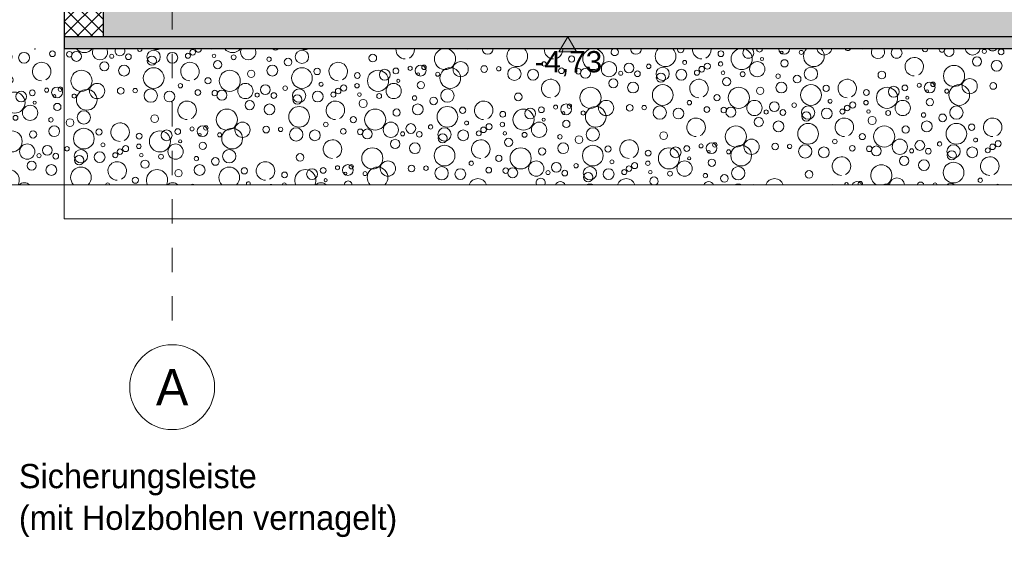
# Model space of a CAD drawing. Header units: metres. Extents: x -16 to 43.7, y -22.2 to 4.
# Tile 7 of 77: x -0.6 to 3.4, y -17.1 to -14.8. Entities that reach past the tile are written whole.
import ezdxf
from ezdxf.enums import TextEntityAlignment as Align

# ---------------------------------------------------------------- set-up
doc = ezdxf.new("R2010")
doc.units = ezdxf.units.M
doc.header["$MEASUREMENT"] = 0
doc.linetypes.add('Raster', pattern=[0.2, 0.1, -0.05, 0, -0.05])
doc.linetypes.add('Strichlinie', pattern=[0.2, 0.15, -0.05])
for name, color, linetype in [('Neubau__ GHIW - Perimeterdämmung Wand', 8, 'Continuous'), ('Neubau_A - Bodenaustausch', 8, 'Continuous'), ('Neubau_A - Sauberkeitsschicht', 8, 'Continuous'), ('Neubau_A-Bodenplatte', 8, 'Continuous'), ('Neubau_R-Konstruktionsraster gross', 33, 'Continuous'), ('Neubau_T-Bemaßung', 8, 'Continuous')]:
    doc.layers.add(name, color=color, linetype=linetype)
for name, color, linetype, lineweight in [('S-Linien _ Schraffuren.2D', 8, 'Continuous', 9), ('T-Bemaßung', 8, 'Continuous', 9), ('T-Text', 8, 'Continuous', 9)]:
    doc.layers.add(name, color=color, linetype=linetype, lineweight=lineweight)
doc.styles.add('ERSTELLTER_STIL_1', font='txt')
doc.styles.add('ERSTELLTER_STIL_2', font='arial.ttf')
doc.styles.add('ERSTELLTER_STIL_3', font='txt')

# ---------------------------------------------------------------- blocks, each defined once
blk = doc.blocks.new('*X250', base_point=(3718.7656, 0))
at = {"layer": 'Neubau_A - Bodenaustausch', "color": 253, "linetype": 'Continuous', "lineweight": 9, "true_color": 0x9f9f9f}
for centre, radius in [((4083.2296, -4.802), 0.0115), ((4083.2586, -4.8106), 0.0205), ((4083.5772, -4.8125), 0.0275), ((4083.7383, -4.7936), 0.0115), ((4084.1891, -4.8125), 0.0275), ((4085.9175, -4.7995), 0.0119), ((4086.1681, -4.7942), 0.00574), ((4086.2493, -4.7942), 0.00837), ((4087.0042, -4.7901), 0.00837), ((4087.0732, -4.7921), 0.0118), ((4083.3737, -4.8516), 0.0189), ((4083.4042, -4.8101), 0.00837), ((4083.4732, -4.8121), 0.0118), ((4083.5699, -4.8286), 0.0189), ((4083.6542, -4.8163), 0.0223), ((4083.7187, -4.8081), 0.0103), ((4083.8262, -4.8081), 0.00732), ((4083.8415, -4.845), 0.0169), ((4083.9074, -4.8142), 0.0101), ((4084.0535, -4.8223), 0.00908), ((4084.132, -4.8341), 0.0158), ((4084.4814, -4.8175), 0.0158), ((4084.8438, -4.8634), 0.0315), ((4085.1876, -4.8416), 0.00908), ((4085.3012, -4.8213), 0.0128), ((4085.4557, -4.8634), 0.0315), ((4085.768, -4.8355), 0.00812), ((4085.9161, -4.8416), 0.00908), ((4086.0675, -4.8634), 0.0315), ((4086.0866, -4.8213), 0.00642), ((4086.1798, -4.8393), 0.015), ((4086.9737, -4.8316), 0.0189), ((4087.0551, -4.8493), 0.0223), ((4083.2793, -4.9113), 0.0436), ((4083.4551, -4.8693), 0.0223), ((4083.5773, -4.8999), 0.0427), ((4083.8912, -4.9113), 0.0436), ((4083.9797, -4.8825), 0.015), ((4084.0669, -4.8693), 0.0223), ((4084.1891, -4.8999), 0.0427), ((4084.2517, -4.8727), 0.013), ((4084.503, -4.9113), 0.0436), ((4084.5306, -4.8863), 0.0223), ((4084.5767, -4.8708), 0.0119), ((4084.6356, -4.8598), 0.00837), ((4084.6787, -4.8693), 0.0223), ((4084.6925, -4.8558), 0.00908), ((4084.801, -4.8999), 0.0427), ((4084.9412, -4.8627), 0.0137), ((4085.0009, -4.8618), 0.00908), ((4085.0654, -4.8825), 0.0275), ((4085.1424, -4.8863), 0.0223), ((4085.2596, -4.8698), 0.0117), ((4085.3296, -4.872), 0.0115), ((4085.3586, -4.8806), 0.0205), ((4085.5042, -4.8801), 0.00837), ((4085.5382, -4.8581), 0.0201), ((4085.5732, -4.8821), 0.0118), ((4085.6198, -4.8517), 0.00908), ((4085.6772, -4.8825), 0.0275), ((4085.7542, -4.8863), 0.0223), ((4085.8187, -4.8781), 0.0103), ((4085.8383, -4.8636), 0.0115), ((4085.8613, -4.851), 0.0126), ((4085.9262, -4.8781), 0.00732), ((4086.0074, -4.8842), 0.0101), ((4086.2891, -4.8825), 0.0275), ((4086.5814, -4.8875), 0.0158), ((4086.8793, -4.8913), 0.0436), ((4083.8012, -4.9113), 0.0128), ((4084.4175, -4.8895), 0.0119), ((4084.5866, -4.9113), 0.00642), ((4084.6681, -4.8842), 0.00574), ((4084.6798, -4.9293), 0.015), ((4084.7493, -4.8842), 0.00837), ((4085.4737, -4.9216), 0.0189), ((4085.6699, -4.8986), 0.0189), ((4085.9415, -4.915), 0.0169), ((4086.1535, -4.8923), 0.00908), ((4086.232, -4.9041), 0.0158), ((4086.9438, -4.9334), 0.0315), ((4083.301, -4.9899), 0.0427), ((4083.3438, -4.9534), 0.0315), ((4083.4412, -4.9527), 0.0137), ((4083.5009, -4.9518), 0.00908), ((4083.5654, -4.9725), 0.0275), ((4083.6424, -4.9763), 0.0223), ((4083.6876, -4.9316), 0.00908), ((4083.7596, -4.9598), 0.0117), ((4083.8296, -4.962), 0.0115), ((4083.8586, -4.9706), 0.0205), ((4083.9557, -4.9534), 0.0315), ((4084.0382, -4.9481), 0.0201), ((4084.1198, -4.9417), 0.00908), ((4084.1772, -4.9725), 0.0275), ((4084.2542, -4.9763), 0.0223), ((4084.268, -4.9255), 0.00812), ((4084.3383, -4.9536), 0.0115), ((4084.3613, -4.941), 0.0126), ((4084.4161, -4.9316), 0.00908), ((4084.5675, -4.9534), 0.0315), ((4084.7891, -4.9725), 0.0275), ((4085.3793, -4.9813), 0.0436), ((4085.5551, -4.9393), 0.0223), ((4085.6773, -4.9699), 0.0427), ((4085.9912, -4.9813), 0.0436), ((4086.0797, -4.9525), 0.015), ((4086.1669, -4.9393), 0.0223), ((4086.2891, -4.9699), 0.0427), ((4086.3517, -4.9427), 0.013), ((4086.5175, -4.9595), 0.0119), ((4086.603, -4.9813), 0.0436), ((4086.6306, -4.9563), 0.0223), ((4086.6767, -4.9408), 0.0119), ((4086.7356, -4.9298), 0.00837), ((4086.7787, -4.9393), 0.0223), ((4086.7681, -4.9542), 0.00574), ((4086.7925, -4.9258), 0.00908), ((4086.8493, -4.9542), 0.00837), ((4086.901, -4.9699), 0.0427), ((4087.0412, -4.9327), 0.0137), ((4083.2493, -4.9742), 0.00837), ((4083.9737, -5.0116), 0.0189), ((4084.0042, -4.9701), 0.00837), ((4084.0732, -4.9721), 0.0118), ((4084.1699, -4.9886), 0.0189), ((4084.3187, -4.9681), 0.0103), ((4084.4262, -4.9681), 0.00732), ((4084.4415, -5.005), 0.0169), ((4084.5074, -4.9742), 0.0101), ((4084.6535, -4.9823), 0.00908), ((4084.732, -4.9941), 0.0158), ((4085.0814, -4.9775), 0.0158), ((4085.4438, -5.0234), 0.0315), ((4085.7876, -5.0016), 0.00908), ((4085.9012, -4.9813), 0.0128), ((4086.0557, -5.0234), 0.0315), ((4086.368, -4.9955), 0.00812), ((4086.5161, -5.0016), 0.00908), ((4086.6675, -5.0234), 0.0315), ((4086.6866, -4.9813), 0.00642), ((4086.7798, -4.9993), 0.015), ((4083.2891, -5.0625), 0.0275), ((4083.8793, -5.0713), 0.0436), ((4084.0551, -5.0293), 0.0223), ((4084.1773, -5.0599), 0.0427), ((4084.4912, -5.0713), 0.0436), ((4084.5797, -5.0425), 0.015), ((4084.6669, -5.0293), 0.0223), ((4084.7891, -5.0599), 0.0427), ((4084.8517, -5.0327), 0.013), ((4085.103, -5.0713), 0.0436), ((4085.1306, -5.0463), 0.0223), ((4085.1767, -5.0308), 0.0119), ((4085.2356, -5.0198), 0.00837), ((4085.2787, -5.0293), 0.0223), ((4085.2925, -5.0158), 0.00908), ((4085.3493, -5.0442), 0.00837), ((4085.401, -5.0599), 0.0427), ((4085.5412, -5.0227), 0.0137), ((4085.6009, -5.0218), 0.00908), ((4085.6654, -5.0425), 0.0275), ((4085.7424, -5.0463), 0.0223), ((4085.8596, -5.0298), 0.0117), ((4085.9296, -5.032), 0.0115), ((4085.9586, -5.0406), 0.0205), ((4086.1042, -5.0401), 0.00837), ((4086.1382, -5.0181), 0.0201), ((4086.1732, -5.0421), 0.0118), ((4086.2198, -5.0117), 0.00908), ((4086.2772, -5.0425), 0.0275), ((4086.3542, -5.0463), 0.0223), ((4086.4187, -5.0381), 0.0103), ((4086.4383, -5.0236), 0.0115), ((4086.4613, -5.011), 0.0126), ((4086.5262, -5.0381), 0.00732), ((4086.6074, -5.0442), 0.0101), ((4086.8891, -5.0425), 0.0275), ((4083.232, -5.0841), 0.0158), ((4083.5814, -5.0675), 0.0158), ((4084.4012, -5.0713), 0.0128), ((4084.868, -5.0855), 0.00812), ((4085.0175, -5.0495), 0.0119), ((4085.1866, -5.0713), 0.00642), ((4085.2681, -5.0442), 0.00574), ((4085.2798, -5.0893), 0.015), ((4086.0737, -5.0816), 0.0189), ((4086.1551, -5.0993), 0.0223), ((4086.2699, -5.0586), 0.0189), ((4086.5415, -5.075), 0.0169), ((4086.7535, -5.0523), 0.00908), ((4086.7669, -5.0993), 0.0223), ((4086.832, -5.0641), 0.0158), ((4083.2891, -5.1499), 0.0427), ((4083.3517, -5.1227), 0.013), ((4083.603, -5.1613), 0.0436), ((4083.6306, -5.1363), 0.0223), ((4083.6767, -5.1208), 0.0119), ((4083.7356, -5.1098), 0.00837), ((4083.7787, -5.1193), 0.0223), ((4083.7925, -5.1058), 0.00908), ((4083.901, -5.1499), 0.0427), ((4083.9438, -5.1134), 0.0315), ((4084.0412, -5.1127), 0.0137), ((4084.1009, -5.1118), 0.00908), ((4084.1654, -5.1325), 0.0275), ((4084.2424, -5.1363), 0.0223), ((4084.2876, -5.0916), 0.00908), ((4084.3596, -5.1198), 0.0117), ((4084.4296, -5.122), 0.0115), ((4084.4586, -5.1306), 0.0205), ((4084.5557, -5.1134), 0.0315), ((4084.6382, -5.1081), 0.0201), ((4084.7198, -5.1017), 0.00908), ((4084.7772, -5.1325), 0.0275), ((4084.8542, -5.1363), 0.0223), ((4084.9187, -5.1281), 0.0103), ((4084.9383, -5.1136), 0.0115), ((4084.9613, -5.101), 0.0126), ((4085.0161, -5.0916), 0.00908), ((4085.1675, -5.1134), 0.0315), ((4085.3891, -5.1325), 0.0275), ((4085.9793, -5.1413), 0.0436), ((4086.2773, -5.1299), 0.0427), ((4086.5912, -5.1413), 0.0436), ((4086.6797, -5.1125), 0.015), ((4086.8891, -5.1299), 0.0427), ((4086.9517, -5.1027), 0.013), ((4083.5175, -5.1395), 0.0119), ((4083.6866, -5.1613), 0.00642), ((4083.7681, -5.1342), 0.00574), ((4083.8493, -5.1342), 0.00837), ((4084.5737, -5.1716), 0.0189), ((4084.6042, -5.1301), 0.00837), ((4084.6732, -5.1321), 0.0118), ((4084.7699, -5.1486), 0.0189), ((4085.0262, -5.1281), 0.00732), ((4085.0415, -5.165), 0.0169), ((4085.1074, -5.1342), 0.0101), ((4085.2535, -5.1423), 0.00908), ((4085.332, -5.1541), 0.0158), ((4085.6814, -5.1375), 0.0158), ((4086.0438, -5.1834), 0.0315), ((4086.3876, -5.1616), 0.00908), ((4086.5012, -5.1413), 0.0128), ((4086.6557, -5.1834), 0.0315), ((4086.7382, -5.1781), 0.0201), ((4086.968, -5.1555), 0.00812), ((4087.0613, -5.171), 0.0126), ((4083.2198, -5.1917), 0.00908), ((4083.2772, -5.2225), 0.0275), ((4083.368, -5.1755), 0.00812), ((4083.4383, -5.2036), 0.0115), ((4083.4613, -5.191), 0.0126), ((4083.5161, -5.1816), 0.00908), ((4083.6675, -5.2034), 0.0315), ((4083.7798, -5.1793), 0.015), ((4083.8891, -5.2225), 0.0275), ((4084.4793, -5.2313), 0.0436), ((4084.6551, -5.1893), 0.0223), ((4084.7773, -5.2199), 0.0427), ((4085.0912, -5.2313), 0.0436), ((4085.1797, -5.2025), 0.015), ((4085.2669, -5.1893), 0.0223), ((4085.3891, -5.2199), 0.0427), ((4085.4517, -5.1927), 0.013), ((4085.6175, -5.2095), 0.0119), ((4085.703, -5.2313), 0.0436), ((4085.7306, -5.2063), 0.0223), ((4085.7767, -5.1908), 0.0119), ((4085.8356, -5.1798), 0.00837), ((4085.8787, -5.1893), 0.0223), ((4085.8681, -5.2042), 0.00574), ((4085.8925, -5.1758), 0.00908), ((4085.9493, -5.2042), 0.00837), ((4086.001, -5.2199), 0.0427), ((4086.1412, -5.1827), 0.0137), ((4086.2009, -5.1818), 0.00908), ((4086.2654, -5.2025), 0.0275), ((4086.3424, -5.2063), 0.0223), ((4086.4596, -5.1898), 0.0117), ((4086.5296, -5.192), 0.0115), ((4086.5586, -5.2006), 0.0205), ((4086.7042, -5.2001), 0.00837), ((4086.7732, -5.2021), 0.0118), ((4086.8198, -5.1717), 0.00908), ((4086.8772, -5.2025), 0.0275), ((4086.9542, -5.2063), 0.0223), ((4087.0187, -5.1981), 0.0103), ((4087.0383, -5.1836), 0.0115), ((4083.2699, -5.2386), 0.0189), ((4083.3542, -5.2263), 0.0223), ((4083.4187, -5.2181), 0.0103), ((4083.5262, -5.2181), 0.00732), ((4083.5415, -5.255), 0.0169), ((4083.6074, -5.2242), 0.0101), ((4083.7535, -5.2323), 0.00908), ((4083.832, -5.2441), 0.0158), ((4084.1814, -5.2275), 0.0158), ((4085.0012, -5.2313), 0.0128), ((4085.468, -5.2455), 0.00812), ((4085.7866, -5.2313), 0.00642), ((4085.8798, -5.2493), 0.015), ((4086.6737, -5.2416), 0.0189), ((4086.7551, -5.2593), 0.0223), ((4086.8699, -5.2186), 0.0189), ((4083.6797, -5.2925), 0.015), ((4083.7669, -5.2793), 0.0223), ((4083.9517, -5.2827), 0.013), ((4084.2306, -5.2963), 0.0223), ((4084.2767, -5.2808), 0.0119), ((4084.3356, -5.2698), 0.00837), ((4084.3787, -5.2793), 0.0223), ((4084.3925, -5.2658), 0.00908), ((4084.5438, -5.2734), 0.0315), ((4084.6412, -5.2727), 0.0137), ((4084.7009, -5.2718), 0.00908), ((4084.7654, -5.2925), 0.0275), ((4084.8424, -5.2963), 0.0223), ((4084.8876, -5.2516), 0.00908), ((4084.9596, -5.2798), 0.0117), ((4085.0296, -5.282), 0.0115), ((4085.0586, -5.2906), 0.0205), ((4085.1557, -5.2734), 0.0315), ((4085.2382, -5.2681), 0.0201), ((4085.2732, -5.2921), 0.0118), ((4085.3198, -5.2617), 0.00908), ((4085.3772, -5.2925), 0.0275), ((4085.4542, -5.2963), 0.0223), ((4085.5187, -5.2881), 0.0103), ((4085.5383, -5.2736), 0.0115), ((4085.5613, -5.261), 0.0126), ((4085.6161, -5.2516), 0.00908), ((4085.6262, -5.2881), 0.00732), ((4085.7675, -5.2734), 0.0315), ((4085.9891, -5.2925), 0.0275), ((4086.8773, -5.2899), 0.0427), ((4083.5012, -5.3213), 0.0128), ((4084.1175, -5.2995), 0.0119), ((4084.2866, -5.3213), 0.00642), ((4084.3681, -5.2942), 0.00574), ((4084.4493, -5.2942), 0.00837), ((4085.2042, -5.2901), 0.00837), ((4085.3699, -5.3086), 0.0189), ((4085.7074, -5.2942), 0.0101), ((4085.8535, -5.3023), 0.00908), ((4085.932, -5.3141), 0.0158), ((4086.2814, -5.2975), 0.0158), ((4086.9876, -5.3216), 0.00908)]:
    blk.add_circle(centre, radius, dxfattribs=at)
for centre, radius, start, end in [((4083.2912, -4.7513), 0.0436, 221.1631, 318.8369), ((4083.3557, -4.7934), 0.0315, 154.921, 25.079), ((4083.4382, -4.7881), 0.0201, 156.4191, 23.5809), ((4083.5198, -4.7817), 0.00908, 169.2174, 10.7826), ((4083.5891, -4.7399), 0.0427, 249.9792, 290.0208), ((4083.7613, -4.781), 0.0126, 175.2995, 4.7005), ((4083.8161, -4.7716), 0.00908, 248.5836, 291.4164), ((4083.903, -4.7513), 0.0436, 221.1631, 318.8369), ((4083.9675, -4.7934), 0.0315, 154.921, 25.079), ((4084.0798, -4.7693), 0.015, 225.3937, 314.6063), ((4084.201, -4.7399), 0.0427, 249.9792, 290.0208), ((4084.6151, -4.7831), 0.0382, 175.2997, 270), ((4084.6151, -4.7831), 0.0382, 296.5651, 4.7003), ((4084.7793, -4.8213), 0.0436, 108.3906, 71.6094), ((4084.8737, -4.7616), 0.0189, 255.8774, 284.1226), ((4084.9551, -4.7793), 0.0223, 181.7745, 358.2255), ((4085.0773, -4.8099), 0.0427, 135.6217, 44.3783), ((4085.2269, -4.7831), 0.0382, 175.2997, 270), ((4085.2269, -4.7831), 0.0382, 296.5651, 4.7003), ((4085.3912, -4.8213), 0.0436, 108.3906, 71.6094), ((4085.4797, -4.7925), 0.015, 123.5223, 56.4777), ((4085.5669, -4.7793), 0.0223, 181.7745, 358.2255), ((4085.6891, -4.8099), 0.0427, 135.6217, 44.3783), ((4085.7517, -4.7827), 0.013, 167.9943, 12.0057), ((4085.8387, -4.7831), 0.0382, 175.2997, 270), ((4085.8387, -4.7831), 0.0382, 296.5651, 4.7003), ((4086.003, -4.8213), 0.0436, 108.3906, 71.6094), ((4086.0306, -4.7963), 0.0223, 133.0669, 46.9331), ((4086.0767, -4.7808), 0.0119, 176.1981, 3.8019), ((4086.1787, -4.7793), 0.0223, 181.7745, 358.2255), ((4086.301, -4.8099), 0.0427, 135.6217, 44.3783), ((4086.3438, -4.7734), 0.0315, 192.1825, 347.8175), ((4086.4412, -4.7727), 0.0137, 212.1242, 327.8758), ((4086.5009, -4.7718), 0.00908, 243.9882, 296.0118), ((4086.5654, -4.7925), 0.0275, 153.1242, 26.8758), ((4086.6424, -4.7963), 0.0223, 133.0669, 46.9331), ((4086.7596, -4.7798), 0.0117, 181.1534, 358.8466), ((4086.8296, -4.782), 0.0115, 170.0147, 9.9853), ((4086.8586, -4.7906), 0.0205, 149.0935, 30.9065), ((4086.9557, -4.7734), 0.0315, 192.1825, 347.8175), ((4087.0382, -4.7681), 0.0201, 216.3658, 323.6342), ((4086.7151, -4.8531), 0.0382, 296.5651, 270), ((4083.7269, -4.8731), 0.0382, 296.5651, 270), ((4084.3387, -4.8731), 0.0382, 296.5651, 270), ((4085.2151, -4.9431), 0.0382, 296.5651, 270), ((4085.8269, -4.9431), 0.0382, 296.5651, 270), ((4086.4387, -4.9431), 0.0382, 296.5651, 270), ((4083.7151, -5.0331), 0.0382, 296.5651, 270), ((4084.3269, -5.0331), 0.0382, 296.5651, 270), ((4084.9387, -5.0331), 0.0382, 296.5651, 270), ((4085.8151, -5.1031), 0.0382, 296.5651, 270), ((4086.4269, -5.1031), 0.0382, 296.5651, 270), ((4087.0387, -5.1031), 0.0382, 296.5651, 270), ((4083.4387, -5.1231), 0.0382, 296.5651, 270), ((4084.3151, -5.1931), 0.0382, 296.5651, 270), ((4084.9269, -5.1931), 0.0382, 296.5651, 270), ((4085.5387, -5.1931), 0.0382, 296.5651, 270), ((4086.4151, -5.2631), 0.0382, 296.5651, 270), ((4087.0269, -5.2631), 0.0382, 296.5651, 270), ((4083.2773, -5.3099), 0.0427, 315.1357, 224.8643), ((4083.4269, -5.2831), 0.0382, 296.5651, 270), ((4083.5912, -5.3213), 0.0436, 334.6204, 205.3796), ((4083.8891, -5.3099), 0.0427, 315.1357, 224.8643), ((4084.0387, -5.2831), 0.0382, 296.5651, 270), ((4084.203, -5.3213), 0.0436, 334.6204, 205.3796), ((4084.501, -5.3099), 0.0427, 315.1357, 224.8643), ((4086.5793, -5.3013), 0.0436, 297.4027, 242.5973), ((4084.9151, -5.3531), 0.0382, 20.1036, 159.8964), ((4085.1737, -5.3316), 0.0189, 333.7848, 206.2152), ((4085.5269, -5.3531), 0.0382, 20.1036, 159.8964), ((4085.6415, -5.325), 0.0169, 297.5933, 242.4067), ((4086.1387, -5.3531), 0.0382, 20.1036, 159.8964), ((4086.6438, -5.3434), 0.0315, 6.1092, 173.8908), ((4083.3876, -5.3416), 0.00908, 9.844, 170.156), ((4083.6557, -5.3634), 0.0315, 47.8437, 132.1563), ((4083.7382, -5.3581), 0.0201, 63.7065, 116.2935), ((4083.968, -5.3355), 0.00812, 326.0235, 213.9765), ((4084.0613, -5.351), 0.0126, 61.0512, 118.9488), ((4084.1161, -5.3416), 0.00908, 9.844, 170.156), ((4084.2675, -5.3634), 0.0315, 47.8437, 132.1563), ((4084.3798, -5.3393), 0.015, 357.4248, 182.5752), ((4085.2551, -5.3493), 0.0223, 24.7068, 155.2932), ((4085.3773, -5.3799), 0.0427, 68.9921, 111.0079), ((4085.8669, -5.3493), 0.0223, 24.7068, 155.2932), ((4085.9891, -5.3799), 0.0427, 68.9921, 111.0079), ((4086.0517, -5.3527), 0.013, 77.8561, 102.1439), ((4086.3767, -5.3508), 0.0119, 64.6781, 115.3219), ((4086.4356, -5.3398), 0.00837, 358.7326, 181.2674), ((4086.4787, -5.3493), 0.0223, 24.7068, 155.2932), ((4086.4925, -5.3358), 0.00908, 332.121, 207.879), ((4086.601, -5.3799), 0.0427, 68.9921, 111.0079), ((4086.7412, -5.3427), 0.0137, 11.5788, 168.4212), ((4086.8009, -5.3418), 0.00908, 11.725, 168.275), ((4086.8654, -5.3625), 0.0275, 54.5948, 125.4052), ((4087.0596, -5.3498), 0.0117, 56.5193, 123.4807)]:
    blk.add_arc(centre, radius, start, end, dxfattribs=at)
blk = doc.blocks.new('*X257', base_point=(3718.7656, 0))
at = {"layer": 'S-Linien _ Schraffuren.2D', "color": 253, "linetype": 'Continuous', "lineweight": 9, "true_color": 0x9f9f9f}
for centre, radius in [((4082.0891, -4.8299), 0.0427), ((4082.1517, -4.8027), 0.013), ((4082.4767, -4.8008), 0.0119), ((4082.5356, -4.7898), 0.00837), ((4082.701, -4.8299), 0.0427), ((4082.9009, -4.7918), 0.00908), ((4082.9654, -4.8125), 0.0275), ((4083.1596, -4.7998), 0.0117), ((4081.8797, -4.8125), 0.015), ((4082.3175, -4.8195), 0.0119), ((4082.403, -4.8413), 0.0436), ((4082.4306, -4.8163), 0.0223), ((4082.5681, -4.8142), 0.00574), ((4082.6493, -4.8142), 0.00837), ((4083.0424, -4.8163), 0.0223), ((4081.8557, -4.8834), 0.0315), ((4081.9382, -4.8781), 0.0201), ((4082.0198, -4.8717), 0.00908), ((4082.168, -4.8555), 0.00812), ((4082.2383, -4.8836), 0.0115), ((4082.2613, -4.871), 0.0126), ((4082.3161, -4.8616), 0.00908), ((4082.4675, -4.8834), 0.0315), ((4082.4866, -4.8413), 0.00642), ((4082.5798, -4.8593), 0.015), ((4081.9042, -4.9001), 0.00837), ((4081.9732, -4.9021), 0.0118), ((4082.0772, -4.9025), 0.0275), ((4082.0699, -4.9186), 0.0189), ((4082.1542, -4.9063), 0.0223), ((4082.2187, -4.8981), 0.0103), ((4082.3262, -4.8981), 0.00732), ((4082.4074, -4.9042), 0.0101), ((4082.5535, -4.9123), 0.00908), ((4082.632, -4.9241), 0.0158), ((4082.6891, -4.9025), 0.0275), ((4082.9814, -4.9075), 0.0158), ((4081.8737, -4.9416), 0.0189), ((4081.9551, -4.9593), 0.0223), ((4082.0773, -4.9899), 0.0427), ((4082.3415, -4.935), 0.0169), ((4082.5669, -4.9593), 0.0223), ((4082.6891, -4.9899), 0.0427), ((4082.7517, -4.9627), 0.013), ((4083.0306, -4.9763), 0.0223), ((4083.0767, -4.9608), 0.0119), ((4083.1356, -4.9498), 0.00837), ((4083.1787, -4.9593), 0.0223), ((4083.1925, -4.9458), 0.00908), ((4082.3012, -5.0013), 0.0128), ((4082.3912, -5.0013), 0.0436), ((4082.4797, -4.9725), 0.015), ((4082.9175, -4.9795), 0.0119), ((4083.003, -5.0013), 0.0436), ((4083.0866, -5.0013), 0.00642), ((4083.1681, -4.9742), 0.00574), ((4081.8438, -5.0434), 0.0315), ((4081.9412, -5.0427), 0.0137), ((4082.0009, -5.0418), 0.00908), ((4082.0654, -5.0625), 0.0275), ((4082.1876, -5.0216), 0.00908), ((4082.4557, -5.0434), 0.0315), ((4082.5382, -5.0381), 0.0201), ((4082.6198, -5.0317), 0.00908), ((4082.6772, -5.0625), 0.0275), ((4082.768, -5.0155), 0.00812), ((4082.8383, -5.0436), 0.0115), ((4082.8613, -5.031), 0.0126), ((4082.9161, -5.0216), 0.00908), ((4083.0675, -5.0434), 0.0315), ((4083.1798, -5.0193), 0.015), ((4082.1424, -5.0663), 0.0223), ((4082.2596, -5.0498), 0.0117), ((4082.3296, -5.052), 0.0115), ((4082.3586, -5.0606), 0.0205), ((4082.5042, -5.0601), 0.00837), ((4082.5732, -5.0621), 0.0118), ((4082.6699, -5.0786), 0.0189), ((4082.7542, -5.0663), 0.0223), ((4082.8187, -5.0581), 0.0103), ((4082.9262, -5.0581), 0.00732), ((4083.0074, -5.0642), 0.0101), ((4083.1535, -5.0723), 0.00908), ((4082.3793, -5.1613), 0.0436), ((4082.4737, -5.1016), 0.0189), ((4082.5551, -5.1193), 0.0223), ((4082.6773, -5.1499), 0.0427), ((4082.9415, -5.095), 0.0169), ((4082.9912, -5.1613), 0.0436), ((4083.0797, -5.1325), 0.015), ((4083.1669, -5.1193), 0.0223), ((4082.0814, -5.1575), 0.0158), ((4082.9012, -5.1613), 0.0128), ((4082.1767, -5.2108), 0.0119), ((4082.2356, -5.1998), 0.00837), ((4082.2787, -5.2093), 0.0223), ((4082.2925, -5.1958), 0.00908), ((4082.401, -5.2399), 0.0427), ((4082.4438, -5.2034), 0.0315), ((4082.5412, -5.2027), 0.0137), ((4082.6009, -5.2018), 0.00908), ((4082.6654, -5.2225), 0.0275), ((4082.7876, -5.1816), 0.00908), ((4082.8596, -5.2098), 0.0117), ((4083.0557, -5.2034), 0.0315), ((4083.1382, -5.1981), 0.0201), ((4081.8517, -5.2127), 0.013), ((4082.0175, -5.2295), 0.0119), ((4082.103, -5.2513), 0.0436), ((4082.1306, -5.2263), 0.0223), ((4082.2681, -5.2242), 0.00574), ((4082.3493, -5.2242), 0.00837), ((4082.7424, -5.2263), 0.0223), ((4082.9296, -5.212), 0.0115), ((4082.9586, -5.2206), 0.0205), ((4083.1042, -5.2201), 0.00837), ((4083.1732, -5.2221), 0.0118), ((4081.868, -5.2655), 0.00812), ((4081.9613, -5.281), 0.0126), ((4082.0161, -5.2716), 0.00908), ((4082.1675, -5.2934), 0.0315), ((4082.1866, -5.2513), 0.00642), ((4082.2798, -5.2693), 0.015), ((4083.0737, -5.2616), 0.0189), ((4083.1551, -5.2793), 0.0223), ((4081.8542, -5.3163), 0.0223), ((4081.9187, -5.3081), 0.0103), ((4081.9383, -5.2936), 0.0115), ((4082.0262, -5.3081), 0.00732), ((4082.1074, -5.3142), 0.0101), ((4082.2535, -5.3223), 0.00908), ((4082.3891, -5.3125), 0.0275), ((4082.6814, -5.3175), 0.0158)]:
    blk.add_circle(centre, radius, dxfattribs=at)
for centre, radius, start, end in [((4081.9669, -4.7993), 0.0223, 119.8986, 60.1014), ((4082.2387, -4.8031), 0.0382, 142.7359, 270), ((4082.2387, -4.8031), 0.0382, 296.5651, 37.2641), ((4082.5787, -4.7993), 0.0223, 119.8986, 60.1014), ((4082.5925, -4.7858), 0.00908, 140.6324, 39.3676), ((4082.6793, -4.7513), 0.0436, 221.1632, 318.8368), ((4082.7438, -4.7934), 0.0315, 154.921, 25.079), ((4082.8412, -4.7927), 0.0137, 111.065, 68.935), ((4082.9773, -4.7399), 0.0427, 249.9793, 290.0207), ((4083.0876, -4.7716), 0.00908, 248.584, 291.416), ((4081.7912, -4.8413), 0.0436, 242.7937, 117.2063), ((4083.1151, -4.8731), 0.0382, 296.5651, 270), ((4081.7586, -4.9006), 0.0205, 307.9488, 52.0512), ((4082.2269, -4.9631), 0.0382, 296.5651, 270), ((4082.8387, -4.9631), 0.0382, 296.5651, 270), ((4081.7793, -5.0013), 0.0436, 259.3128, 100.6872), ((4081.801, -5.0799), 0.0427, 225.9095, 134.0905), ((4082.2151, -5.1231), 0.0382, 296.5651, 270), ((4082.8269, -5.1231), 0.0382, 296.5651, 270), ((4081.7891, -5.1525), 0.0275, 229.7551, 130.2449), ((4081.7891, -5.2399), 0.0427, 245.2497, 114.7503), ((4081.9387, -5.2131), 0.0382, 296.5651, 270), ((4082.8151, -5.2831), 0.0382, 296.5651, 270), ((4082.9793, -5.3213), 0.0436, 334.6203, 205.3797), ((4081.7772, -5.3125), 0.0275, 257.5032, 102.4968), ((4081.7699, -5.3286), 0.0189, 323.0266, 86.0065), ((4082.332, -5.3341), 0.0158, 338.3268, 201.6732), ((4081.9269, -5.3731), 0.0382, 60.1422, 119.8578), ((4082.0415, -5.345), 0.0169, 17.355, 162.645), ((4082.5387, -5.3731), 0.0382, 60.1422, 119.8578), ((4083.0438, -5.3634), 0.0315, 47.8435, 132.1565)]:
    blk.add_arc(centre, radius, start, end, dxfattribs=at)

msp = doc.modelspace()

# ---------------------------------------------------------------- hatches: boundary and pattern name
at = {"layer": 'Neubau__ GHIW - Perimeterdämmung Wand', "linetype": 'Continuous', "lineweight": 0}
h = msp.add_hatch(dxfattribs=at)
h.set_pattern_fill('DÄMMUNG__HART_1_0001', color=256, style=0, pattern_type=2)
h.set_pattern_definition([(45, (-364.88789, -10.175), (-0.0282842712, 0.0282842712), []), (135, (-364.88789, -10.175), (0.0282842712, 0.0282842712), [])])
h.paths.add_polyline_path([(-0.445, -14.395), (-0.445, -14.905), (-0.285, -14.905), (-0.285, -14.395)])
at = {"layer": 'Neubau_A - Sauberkeitsschicht', "linetype": 'Continuous', "lineweight": 0}
h = msp.add_hatch(dxfattribs=at)
h.set_pattern_fill('BETON__UNBEWEHRT_0001', color=256, style=0, pattern_type=2)
h.set_pattern_definition([(45, (-364.88789, -10.175), (-0.035355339, 0.035355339), [0.0375, -0.0125]), (45, (-364.88789, -10.139645), (-0.035355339, 0.035355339), [0.0375, -0.0125])])
h.paths.add_polyline_path([(-0.445, -14.905), (-0.445, -14.955), (15.52, -14.955), (15.52, -14.905)])
at = {"layer": 'Neubau_A-Bodenplatte', "linetype": 'Continuous', "lineweight": 0}
h = msp.add_hatch(dxfattribs=at)
h.set_pattern_fill('BETON__STAHLBETON_0001', color=256, style=0, pattern_type=2)
h.set_pattern_definition([(45, (-364.88789, -10.175), (-0.084852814, 0.084852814), []), (45, (-364.93032, -10.13257), (-0.084852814, 0.084852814), [0.09, -0.03])])
h.paths.add_polyline_path([(15.36, -14.555), (-0.285, -14.555), (-0.285, -14.905), (15.36, -14.905)])
at = {"layer": 'Neubau_T-Bemaßung', "linetype": 'Continuous', "lineweight": 9}
msp.add_hatch(color=256, dxfattribs=at).paths.add_polyline_path([(1.6321, -14.905), (1.5959, -14.9675), (1.6684, -14.9675)])

# ---------------------------------------------------------------- linework, layer by layer
at = {"layer": 'Neubau__ GHIW - Perimeterdämmung Wand', "linetype": 'Continuous', "lineweight": 25}
for p, q in [((-0.445, -14.395), (-0.445, -14.905)), ((-0.285, -14.555), (-0.285, -14.905))]:
    msp.add_line(p, q, dxfattribs=at)
at = {"layer": 'Neubau_A - Bodenaustausch', "linetype": 'Continuous', "lineweight": 9}
for p, q in [((-0.445, -14.955), (-0.445, -15.515)), ((-0.445, -15.515), (-0.445, -15.655)), ((15.52, -15.515), (-0.445, -15.515)), ((-0.445, -15.655), (5.95, -15.655))]:
    msp.add_line(p, q, dxfattribs=at)
at = {"layer": 'Neubau_A - Sauberkeitsschicht', "linetype": 'Continuous', "lineweight": 25}
for p in [(-0.445, -14.905), (15.52, -14.955)]:
    msp.add_line(p, (-0.445, -14.955), dxfattribs=at)
at = {"layer": 'Neubau_A - Sauberkeitsschicht', "linetype": 'Continuous', "lineweight": 25, "flags": 128}
msp.add_lwpolyline([(15.52, -14.905), (15.36, -14.905), (-0.285, -14.905), (-0.445, -14.905)], dxfattribs=at)
at = {"layer": 'Neubau_R-Konstruktionsraster gross', "linetype": 'Raster', "lineweight": 9}
for p, q in [((0, -1.175), (0, -15.175)), ((0, -15.175), (0, -16.175))]:
    msp.add_line(p, q, dxfattribs=at)
at = {"layer": 'Neubau_R-Konstruktionsraster gross', "linetype": 'Continuous', "lineweight": 9, "flags": 128}
msp.add_lwpolyline([(0, -16.525, 1), (0, -16.175, 1)], format="xyb", close=True, dxfattribs=at)
at = {"layer": 'Neubau_R-Konstruktionsraster gross', "linetype": 'Raster', "lineweight": 9}
msp.add_point((0, -15.175), dxfattribs=at)
msp.add_point((0, -15.175), dxfattribs=at)
at = {"layer": 'Neubau_T-Bemaßung', "linetype": 'Continuous', "lineweight": 9}
for p, q in [((1.6321, -14.905), (1.5853, -14.905)), ((1.6321, -14.905), (1.5959, -14.9675)), ((1.6321, -14.905), (1.679, -14.905)), ((1.6684, -14.9675), (1.6321, -14.905)), ((1.5959, -14.9675), (1.6684, -14.9675))]:
    msp.add_line(p, q, dxfattribs=at)
at = {"layer": 'S-Linien _ Schraffuren.2D', "linetype": 'Strichlinie', "lineweight": 15, "flags": 128}
msp.add_lwpolyline([(-1.8822, -15.515), (15.52, -15.515), (16.36, -15.515), (19.0596, -12.8154), (18.8082, -12.8154), (17.1237, -11.1309), (16.3299, -11.103), (13.2045, -11.0233), (7.1707, -10.8951), (3.593, -10.8422), (2.9892, -10.8342), (2.5336, -10.8503), (1.0487, -10.8009), (-1.8822, -10.7473)], close=True, dxfattribs=at)
at = {"layer": 'T-Bemaßung'}
msp.add_lwpolyline([(-16, -22.195), (43.7227, -22.195), (43.7227, -13.835), (41.5154, -13.8148), (33.7191, -13.7433), (32.187, -15.2753), (30.8244, -15.2753), (20.5956, -12.8154), (19.0596, -12.8154), (16.36, -15.515), (15.52, -15.515), (-0.445, -15.515), (-1.775, -15.515), (-1.775, -10.7493), (-2.3919, -10.738), (-2.4341, -10.7387), (-4.4637, -10.6894), (-4.5914, -10.6865), (-5.1372, -10.7045), (-6, -10.6701), (-16, -10.6701), (-16, -22.195)], close=True, dxfattribs=at)
msp.add_lwpolyline([(23.87, -11.665), (23.09, -11.665), (23.09, -11.405), (17.145, -11.405), (16.745, -11.805), (15.36, -11.805), (15.36, -14.395), (15.52, -14.395), (15.52, -14.955), (-0.445, -14.955), (-0.445, -14.395), (-0.285, -14.395), (-0.285, -10.795), (-0.44, -10.795), (-0.44, -10.7737), (-1.8822, -10.7473), (-1.8822, -10.7473), (-1.8822, -15.515), (16.36, -15.515), (19.0596, -12.8154), (20.5956, -12.8154), (30.8244, -15.2753)], dxfattribs=at)

# ---------------------------------------------------------------- block references
at = {"layer": 'Neubau_A - Bodenaustausch', "lineweight": 0}
msp.add_blockref('*X250', (-364.8879, -10.175), dxfattribs=at)
at = {"layer": 'S-Linien _ Schraffuren.2D', "linetype": 'Continuous', "lineweight": 9}
msp.add_blockref('*X257', (-364.8879, -10.175), dxfattribs=at)

# ---------------------------------------------------------------- texts
at = {"layer": 'Neubau_R-Konstruktionsraster gross', "style": 'ERSTELLTER_STIL_1'}
msp.add_text('A', height=0.15, dxfattribs=at).set_placement((0, -16.275), align=Align.TOP_CENTER)
at = {"layer": 'Neubau_T-Bemaßung', "lineweight": 9, "insert": (1.4954, -15.0675), "char_height": 0.0875, "attachment_point": 7, "style": 'ERSTELLTER_STIL_2'}
msp.add_mtext('\\A1;-4,73', dxfattribs=at)
at = {"layer": 'T-Text', "linetype": 'Continuous', "lineweight": 9, "insert": (-0.6322, -16.6667), "char_height": 0.1, "attachment_point": 1, "line_spacing_factor": 1.031064, "style": 'ERSTELLTER_STIL_3'}
msp.add_mtext('\\A1;Sicherungsleiste\\P(mit Holzbohlen vernagelt)', dxfattribs=at)

doc.saveas('drawing.dxf')
